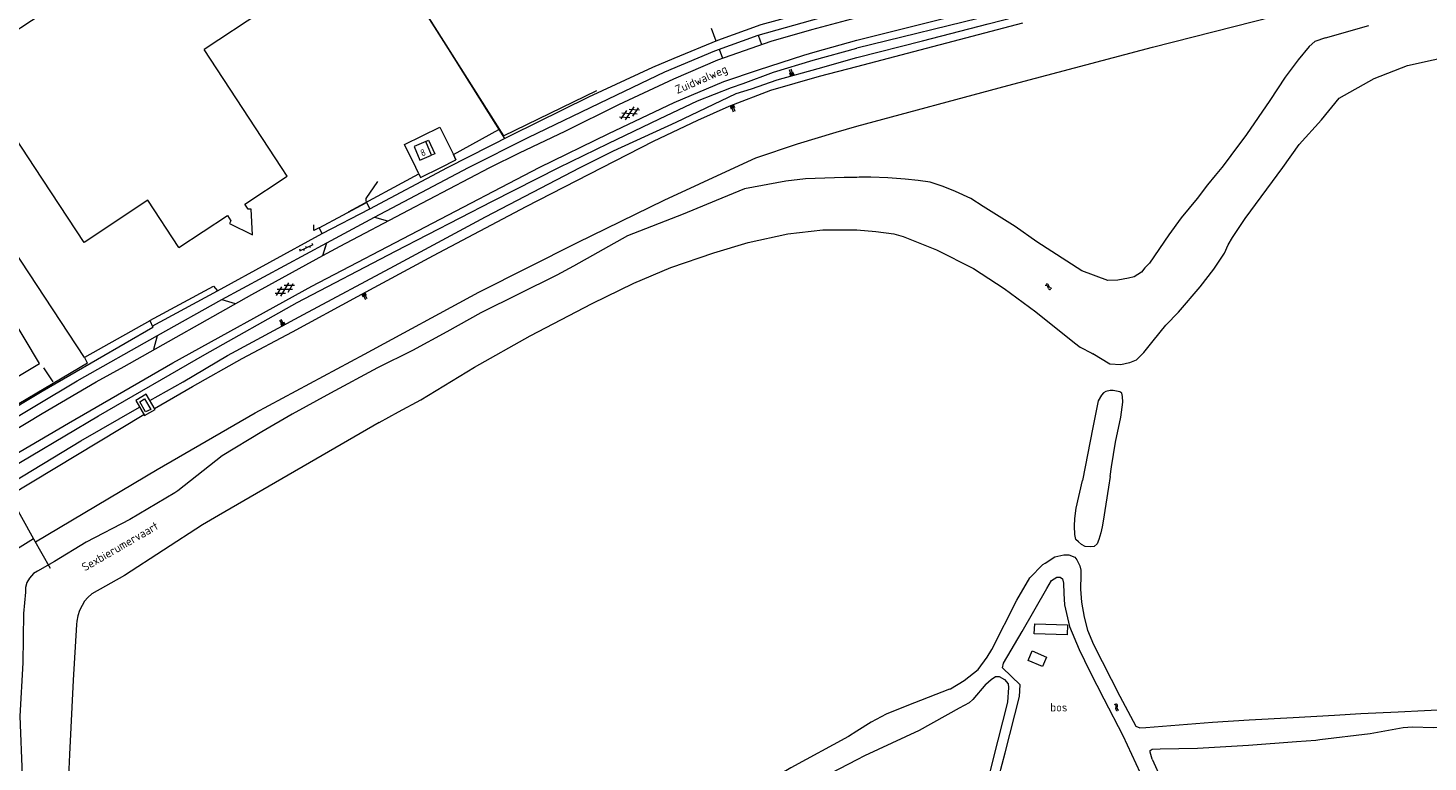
# Model space of a CAD drawing. Header units: metres. Extents: x 157366 to 159470, y 577030 to 578469.
# Tile 6 of 35: x 157753 to 158170, y 577323 to 577541. Entities that reach past the tile are written whole.
import ezdxf

# ---------------------------------------------------------------- set-up
doc = ezdxf.new("R2010")
doc.units = ezdxf.units.M
doc.header["$MEASUREMENT"] = 0
for name, color, linetype, lineweight in [('Gbkn_B01_hoofdgebouw', 1, 'Continuous', 18), ('Gbkn_B14_dakrand bijgebouw', 1, 'Continuous', 18), ('Gbkn_S01_gesloten verharding (k)', 252, 'Continuous', 18), ('Gbkn_S02_open verharding', 252, 'Continuous', 18), ('Gbkn_S04_talud', 252, 'Continuous', 18), ('Gbkn_S05_water', 252, 'Continuous', 18), ('Gbkn_T00_terreinafscheiding', 252, 'Continuous', 18), ('Gbkn_T02_raster', 252, 'Continuous', 18), ('Gbkn_T03_hek', 252, 'Continuous', 18), ('Gbkn_T09_insteek sloot', 252, 'Continuous', 18), ('Gbkn_T20_overige afscheiding', 252, 'Continuous', 18), ('Gbkn_V00_kant verharding', 252, 'Continuous', 18), ('Gbkn_Z02_huisnummer', 252, 'Continuous', 18), ('Gbkn_Z05_cultuuraanduiding', 252, 'Continuous', 18), ('Gbkn_Z06_straatnaam', 7, 'Continuous', 18), ('Gbkn_Z07_waternaam', 7, 'Continuous', 18)]:
    doc.layers.add(name, color=color, linetype=linetype, lineweight=lineweight)
doc.styles.add('NLCS-ISO-M1000-T25', font='NLCS-ISO.ttf', dxfattribs={"height": 2.5})

msp = doc.modelspace()

# ---------------------------------------------------------------- linework, layer by layer
at = {"layer": 'Gbkn_B01_hoofdgebouw', "flags": 128}
for points in [[(157755.37, 577500), (157734.99, 577531.03), (157767.11, 577552.14)], [(157822.97, 577546.36), (157805.73, 577535.01)], [(157828.8, 577500), (157805.73, 577535.01)], [(157873.46, 577503.61), (157871.71, 577507.72), (157868.25, 577506.25), (157869.99, 577502.14), (157873.46, 577503.61)], [(157789.05, 577490.2), (157770.02, 577477.7), (157755.37, 577500)], [(157798.28, 577476.2), (157812.7, 577485.67), (157813.73, 577484.13), (157813.31, 577483.32), (157820.17, 577479.92), (157819.74, 577487.57), (157818.85, 577487.53), (157817.9, 577489.08), (157830.51, 577497.41), (157828.8, 577500)], [(157798.28, 577476.2), (157789.05, 577490.2)], [(157666.44, 577438.78), (157673.31, 577442.92), (157681.34, 577447.68), (157703.77, 577409.9), (157756.73, 577441.65), (157732.65, 577481.79)]]:
    msp.add_lwpolyline(points, dxfattribs=at)
at = {"layer": 'Gbkn_B14_dakrand bijgebouw', "flags": 128}
for points in [[(158062.71, 577363.94), (158062.6, 577360.96), (158052.84, 577361.31), (158052.95, 577364.29), (158062.71, 577363.94)], [(158056.48, 577354.35), (158055.26, 577351.53), (158050.97, 577353.39), (158052.19, 577356.21), (158056.48, 577354.35)]]:
    msp.add_lwpolyline(points, dxfattribs=at)
at = {"layer": 'Gbkn_S01_gesloten verharding (k)'}
for points in [[(157929.43, 577515.05), (157932.47, 577514.84)], [(157931.47, 577516.91), (157929.76, 577514.38)], [(157930.06, 577516.22), (157934.65, 577515.9)], [(157933.64, 577517.96), (157931.07, 577514.16)], [(157932.25, 577517.28), (157935.29, 577517.07)], [(157934.96, 577517.75), (157933.25, 577515.22)], [(157827.3, 577461.85), (157828.87, 577464.46)], [(157828.62, 577461.7), (157830.99, 577465.64)], [(157832.68, 577464.83), (157829.62, 577464.88)], [(157830.74, 577462.87), (157832.31, 577465.48)], [(157829.98, 577462.45), (157826.93, 577462.5)], [(157832.1, 577463.63), (157827.51, 577463.71)]]:
    msp.add_lwpolyline(points, dxfattribs=at)
at = {"layer": 'Gbkn_S02_open verharding'}
for points in [[(157834.2, 577475.2), (157838.17, 577477.09)], [(157835.97, 577476.6), (157836.18, 577476.15)], [(157837.09, 577476.58), (157837.3, 577476.13)], [(157837.78, 577477.46), (157837.99, 577477.01)], [(157834.16, 577475.74), (157834.38, 577475.29)], [(157835.28, 577475.72), (157835.5, 577475.27)]]:
    msp.add_lwpolyline(points, dxfattribs=at)
at = {"layer": 'Gbkn_S04_talud'}
for points in [[(157979.88, 577529.12), (157980.51, 577527.23)], [(157979.96, 577528.09), (157980.28, 577527.15)], [(157980.35, 577529.28), (157980.99, 577527.39)], [(157980.43, 577528.25), (157980.75, 577527.31)], [(157980.91, 577528.41), (157981.22, 577527.47)], [(157962.75, 577517.3), (157962.38, 577518.23)], [(157963.35, 577516.46), (157962.61, 577518.32)], [(157963.21, 577517.48), (157962.85, 577518.41)], [(157963.81, 577516.64), (157963.08, 577518.51)], [(157963.68, 577517.67), (157963.31, 577518.6)], [(157853.18, 577461.4), (157852.71, 577462.28)], [(157853.87, 577460.63), (157852.93, 577462.4)], [(157853.62, 577461.63), (157853.15, 577462.52)], [(157854.31, 577460.86), (157853.37, 577462.63)], [(157854.06, 577461.87), (157853.6, 577462.75)], [(157828.21, 577454.57), (157829.19, 577452.83)], [(157828.48, 577453.57), (157828.98, 577452.7)], [(157828.64, 577454.81), (157829.63, 577453.07)], [(157828.92, 577453.82), (157829.41, 577452.95)], [(157829.35, 577454.07), (157829.85, 577453.2)]]:
    msp.add_lwpolyline(points, dxfattribs=at)
at = {"layer": 'Gbkn_S05_water'}
for points in [[(158056.82, 577464.6, 0.417728), (158056.1, 577464.83)], [(158057.07, 577465.01, 0.417728), (158056.36, 577465.23)], [(158057.08, 577463.98, 0.417728), (158057.79, 577463.76)], [(158057.33, 577464.39, 0.417728), (158058.05, 577464.16)], [(158077.18, 577339.66, 0.417728), (158076.7, 577340.24)], [(158077.06, 577339, 0.417728), (158077.54, 577338.42)], [(158077.62, 577339.86, 0.417728), (158077.14, 577340.44)], [(158077.5, 577339.2, 0.417728), (158077.98, 577338.62)]]:
    msp.add_lwpolyline(points, format="xyb", dxfattribs=at)
for points in [[(158057.08, 577463.98), (158056.82, 577464.6)], [(158057.33, 577464.39), (158057.07, 577465.01)], [(158077.06, 577339), (158077.18, 577339.66)], [(158077.5, 577339.2), (158077.62, 577339.86)]]:
    msp.add_lwpolyline(points, dxfattribs=at)
at = {"layer": 'Gbkn_T00_terreinafscheiding', "flags": 128}
for points in [[(157815.77, 577633.64), (157848.3, 577582.57), (157872.53, 577544.53), (157895.16, 577508.61)], [(157815.78, 577633.65), (157848.31, 577582.58), (157872.54, 577544.54), (157894.89, 577509.33), (157922.63, 577522.84)], [(157880.01, 577503.79), (157880.63, 577502.25)]]:
    msp.add_lwpolyline(points, dxfattribs=at)
at = {"layer": 'Gbkn_T02_raster', "flags": 128}
for points in [[(157732.76, 577500), (157751.18, 577472.06), (157770.05, 577443.43)], [(157789.63, 577454.37), (157770.15, 577443.48), (157770.95, 577441.85)], [(157720.7, 577411.86), (157745.27, 577426.61), (157771.08, 577441.84)]]:
    msp.add_lwpolyline(points, dxfattribs=at)
at = {"layer": 'Gbkn_T03_hek', "flags": 128}
for points in [[(157815.77, 577633.64), (157894.89, 577509.33), (157922.63, 577522.84)], [(157865.44, 577506.77), (157875.94, 577511.99), (157880.01, 577503.8), (157893.47, 577511.23)], [(157868.76, 577500), (157865.44, 577506.77)], [(157876.17, 577500), (157880.63, 577502.26), (157880.01, 577503.8)], [(157848.77, 577486.78), (157869.69, 577498.09), (157868.76, 577500)], [(157869.69, 577498.09), (157870.18, 577496.98), (157876.17, 577500)]]:
    msp.add_lwpolyline(points, dxfattribs=at)
at = {"layer": 'Gbkn_T09_insteek sloot'}
msp.add_line((158163.92, 577530.25), (158184.53, 577534.92), dxfattribs=at)
at = {"layer": 'Gbkn_T09_insteek sloot', "flags": 128}
for points in [[(158139.52, 577538.55), (158152.38, 577542.14)], [(158139.52, 577538.55), (158136.3, 577537.43), (158134.59, 577535.94), (158131.39, 577531.96), (158127.48, 577526.82), (158122.95, 577519.89), (158116, 577509.76), (158111.29, 577503.53), (158108.73, 577500.05), (158108.69, 577500)], [(158154.02, 577526.43), (158163.92, 577530.25)], [(158143.59, 577520.54), (158154.02, 577526.43)], [(158138.31, 577514.11), (158143.59, 577520.54)], [(158126.83, 577500), (158131.65, 577506.78), (158138.31, 577514.11)], [(158108.69, 577500), (158106.62, 577497.58), (158104.35, 577494.77), (158101.29, 577490.77), (158096.54, 577484.94), (158092.91, 577479.91), (158087.14, 577471.53), (158085.77, 577470.15), (158084.71, 577468.87), (158082.57, 577467.41), (158080.86, 577467.03), (158077.74, 577466.48), (158074.71, 577466.39), (158066.99, 577469.27), (158053.54, 577477.81), (158047.18, 577482.38), (158037.62, 577488.32), (158033.97, 577490.75), (158029.35, 577492.84), (158025.75, 577494.31), (158021.89, 577495.55), (158018.23, 577496.1), (158014.39, 577496.52), (158009.24, 577496.92), (158004.23, 577497.06), (158000.71, 577497.04), (158000, 577497.02)], [(158085.42, 577444.96), (158088.22, 577448.38), (158091.98, 577453.03), (158095.76, 577456.96), (158102.18, 577464.51), (158106.31, 577469.77), (158109.41, 577474.47), (158110.49, 577477), (158111.83, 577479.17), (158115.6, 577484.78), (158126.83, 577500)], [(158000, 577497.02), (157996.2, 577496.94), (157984.74, 577496.54), (157978.92, 577495.93), (157966.6, 577493.6), (157958.11, 577490.18), (157948.34, 577486.05), (157931.79, 577479.62), (157915.65, 577470.64), (157910.69, 577467.93), (157888.16, 577456.71), (157878, 577451.05), (157867.76, 577445.49), (157857.41, 577440.41), (157843.36, 577432.89), (157831.95, 577426.64), (157822.92, 577421.33)], [(157967.71, 577477.63), (157979.46, 577480.21), (157989.9, 577481.4), (158000, 577481.37)], [(158000, 577481.37), (158005.63, 577480.95), (158011.01, 577480.26), (158013.78, 577479.47), (158023.68, 577475.44), (158034.77, 577469.96), (158043.82, 577463.93), (158053.25, 577457.06), (158064.75, 577447.79), (158066.44, 577446.56), (158069.93, 577444.78), (158070.27, 577444.51)], [(157857.84, 577424.1), (157863.66, 577427.28), (157870.31, 577430.85), (157886.23, 577440.57), (157902.76, 577449.88), (157921.3, 577459.54), (157933.67, 577465.52), (157944.64, 577470.19), (157957.44, 577474.61), (157967.71, 577477.63)], [(158085.42, 577444.96), (158083.2, 577442.65), (158081.15, 577441.83), (158078.63, 577441.24), (158075.34, 577441.49), (158070.27, 577444.51)], [(158078.59, 577425.7), (158079.19, 577430.19), (158079.12, 577431.86), (158078.91, 577432.8), (158078.27, 577433.27), (158077.33, 577433.46), (158076.28, 577433.59), (158075.44, 577433.62), (158074.17, 577433.38), (158073.4, 577432.97), (158072.8, 577432.26), (158071.81, 577430.57)], [(158071.81, 577430.57), (158070.27, 577422.61), (158067.17, 577406.9)], [(157857.84, 577424.1), (157810, 577396.45), (157805.3, 577393.68), (157782.03, 577378.6), (157772.35, 577373.21), (157771.11, 577372.09), (157770.13, 577370.96), (157769.47, 577369.73), (157768.68, 577368.19), (157768.16, 577366.64), (157767.89, 577365.06), (157767.83, 577364.05), (157766.77, 577347.49), (157765.68, 577325.43), (157764.6, 577301.4), (157763.33, 577278.04)], [(158075.45, 577408.02), (158075.79, 577410.92), (158077.05, 577418.32), (158078.59, 577425.7)], [(157822.92, 577421.33), (157811.18, 577414.18), (157797.91, 577403.76), (157797.01, 577403.19), (157783.66, 577395.28), (157770.69, 577388.58), (157761.24, 577382.82), (157756.2, 577379.86), (157754.97, 577379.22), (157753.79, 577377.82), (157752.96, 577376.49), (157752.62, 577375.06), (157752.63, 577373.62), (157752, 577367.27), (157751.78, 577352.69), (157750.96, 577336.83), (157751.6, 577319.12)], [(158075.45, 577408.02), (158074.96, 577404.91), (158073.33, 577394.73), (158073.01, 577393.05), (158072.62, 577391.34), (158072.09, 577389.35), (158071.54, 577387.99), (158070.7, 577387.28), (158069.46, 577387.14), (158068.02, 577387.26), (158066.91, 577387.79), (158066.03, 577388.59), (158065.19, 577389.36), (158064.91, 577390.83), (158064.83, 577393.28), (158064.92, 577395.56), (158065.27, 577398.65), (158067.17, 577406.9)], [(158040.17, 577356.61), (158047.64, 577371.29), (158051.48, 577377.91), (158055.41, 577381.88), (158056.05, 577382.29), (158058.98, 577384.17), (158061.63, 577384.81), (158063.14, 577384.76), (158064.94, 577384.09), (158065.47, 577383.24), (158066.39, 577381.45), (158066.64, 577380.21), (158066.7, 577379.01)], [(158037.03, 577298.9), (158044.16, 577325.87), (158048.43, 577342.65), (158048.61, 577346.08), (158043.33, 577351.17), (158043.64, 577352.56), (158049.21, 577361.97), (158056.58, 577374.79), (158057.97, 577377.12), (158059.55, 577378.1), (158060.54, 577378.09), (158061.25, 577377.58), (158061.55, 577376.33), (158061.6, 577373.28), (158061.81, 577369.88), (158063.34, 577363.47), (158066.2, 577356.57), (158069.4, 577350.07), (158073.49, 577341.94), (158079.19, 577331.06), (158084.37, 577319.9)], [(158066.7, 577379.01), (158066.69, 577378.86), (158066.59, 577374.54), (158066.92, 577370.73), (158067.63, 577366.26), (158068.65, 577362.37), (158070.42, 577358.06), (158078.32, 577342.72), (158083.04, 577333.86)], [(158027.64, 577344.77), (158027.85, 577344.88), (158031.98, 577347.39), (158036.09, 577350.68), (158038.78, 577354.32), (158040.17, 577356.61)], [(158038.45, 577346.29), (158039.98, 577347.74), (158041.31, 577348.62), (158042.4, 577348.61), (158043.97, 577347.66), (158045.1, 577346.41), (158045.2, 577345.29), (158044.89, 577340.97), (158040.46, 577323.84), (158031.18, 577285.56)], [(158038.45, 577346.29), (158034.59, 577341.73), (158033.47, 577340.78), (158030.45, 577339.17), (158018.56, 577332.53), (158002.29, 577324.98), (158000, 577323.79)], [(158027.64, 577344.77), (158014.9, 577339.86), (158008.7, 577337.41), (158004.29, 577335), (158000, 577332.29)], [(158083.04, 577333.86), (158084.23, 577333.31), (158085.99, 577333.41), (158105.9, 577335.03), (158116.79, 577335.71), (158129.9, 577336.43), (158142.16, 577337.1), (158150.06, 577337.54), (158161.09, 577338.1), (158176.82, 577338.9), (158183.72, 577339.25), (158208.78, 577340.75), (158229.74, 577341.85), (158254.4, 577342.92), (158259.04, 577343.12)], [(158000, 577332.29), (157997.52, 577330.71), (157980.34, 577321.39), (157973.98, 577317.64)], [(158087.92, 577324), (158087.28, 577326.08), (158087.36, 577326.58), (158087.92, 577327), (158090.33, 577327.1), (158101.41, 577327.29), (158116.63, 577328.2), (158130.88, 577329.26), (158136.62, 577329.68), (158137.82, 577329.82), (158152.84, 577331.63), (158162.61, 577333.4), (158165.4, 577333.57), (158171.64, 577333.46), (158176.44, 577333.59), (158211.96, 577334.59)], [(158000, 577323.79), (157986.78, 577316.93), (157976.47, 577312.54), (157975.09, 577311.73), (157974.27, 577310.67), (157973.41, 577309.12)], [(158087.92, 577324), (158093.66, 577311.26), (158097.86, 577304.45), (158101.91, 577298.15), (158104.82, 577291.8), (158106.34, 577287.48), (158105.97, 577285.68), (158105.48, 577283.85), (158104.51, 577283.25), (158103.27, 577283.56), (158102.33, 577284.79), (158100.38, 577289.47)]]:
    msp.add_lwpolyline(points, dxfattribs=at)
at = {"layer": 'Gbkn_T20_overige afscheiding'}
for p, q in [((158088.03, 577535.78), (158142.3, 577549.56)), ((158000, 577529.98), (158049.39, 577542.95)), ((158044.98, 577524.39), (158088.03, 577535.78)), ((158000, 577512.23), (158044.98, 577524.39))]:
    msp.add_line(p, q, dxfattribs=at)
at = {"layer": 'Gbkn_T20_overige afscheiding', "flags": 128}
for points in [[(158000, 577532.7), (158019.53, 577537.67), (158039.13, 577542.73), (158078.55, 577552.88), (158123.17, 577564.38), (158138.88, 577568.59), (158165.23, 577575.87), (158188.86, 577582.56), (158159.67, 577575.26), (158126.74, 577566.97), (158084, 577556.29), (158040.57, 577545.38), (158000, 577535.47)], [(157911.37, 577500), (157926.05, 577507.08), (157941.27, 577514.43), (157952.56, 577519.79), (157962.72, 577523.75), (157966.22, 577524.94), (157975.22, 577528.26), (157986.99, 577531.86), (158000, 577535.47)], [(157917.68, 577500), (157927.62, 577504.94), (157946.28, 577513.45), (157964.11, 577521.93), (157968.63, 577523.32), (157976.27, 577526.06), (157988.47, 577529.37), (158000, 577532.7)], [(157924.21, 577500), (157939.48, 577507.83), (157952.72, 577514.02), (157962.04, 577518.15), (157974.41, 577522.94), (157988.94, 577527.08), (158000, 577529.98)], [(157963.7, 577500), (157969.92, 577502.82), (157982.34, 577507), (157993.83, 577510.43), (158000, 577512.23)], [(157871.71, 577507.72), (157872.58, 577508.1), (157874.38, 577504.02), (157873.46, 577503.61)], [(157744.17, 577408.26), (157774.3, 577426.11), (157806.01, 577444.38), (157833.41, 577459.78), (157862.7, 577475.1), (157891.55, 577489.95), (157911.37, 577500)], [(157755.55, 577388.64), (157791.75, 577410.14), (157820.94, 577426.95), (157853.46, 577444.46), (157887.55, 577462.84), (157916.86, 577477.62), (157942.65, 577490.29), (157963.7, 577500)], [(157789.62, 577430.7), (157799.49, 577436.24), (157812.71, 577444.07), (157835.3, 577456.27), (157862.4, 577470.68), (157889.49, 577485.27), (157917.68, 577500)], [(157791.03, 577428.25), (157802.33, 577434.8), (157817.13, 577443.18), (157832.05, 577451.05), (157851.46, 577461.57), (157873.99, 577473.74), (157901.65, 577488.4), (157924.21, 577500)], [(157757.94, 577440.33), (157760.73, 577436.22)], [(157746.33, 577404.87), (157769.03, 577418.64), (157786.56, 577428.72)], [(157747.87, 577402.37), (157787.82, 577426.54)], [(157747.87, 577402.37), (157755.03, 577389.56), (157718.13, 577366.54)], [(157755.03, 577389.56), (157759.91, 577380.84)]]:
    msp.add_lwpolyline(points, dxfattribs=at)
at = {"layer": 'Gbkn_V00_kant verharding'}
msp.add_line((158000, 577537.85), (158028.54, 577544.95), dxfattribs=at)
at = {"layer": 'Gbkn_V00_kant verharding', "flags": 128}
for points in [[(157878.23, 577500), (157897.14, 577509.62), (157920.27, 577520.94), (157939.3, 577529.83), (157945.7, 577532.49), (157958.64, 577537.85), (157971.5, 577542.45), (157984.74, 577546.07), (158000, 577550.5)], [(157884.43, 577500), (157902.18, 577508.92), (157926.11, 577520.41), (157942.86, 577528.37), (157957.72, 577534.61), (157970.61, 577539.31), (158000, 577547.55)], [(157890.83, 577500), (157899.67, 577504.36), (157913.21, 577510.81), (157929.23, 577518.7), (157945.59, 577526.34), (157958.62, 577531.95), (157974.56, 577537.49), (157986.66, 577540.96), (158000, 577544.61)], [(157956.68, 577541.4), (157958.01, 577537.58)], [(157970.61, 577539.31), (157971.69, 577536.49)], [(157905.48, 577500), (157926.18, 577510.02), (157945.65, 577519.25), (157960.41, 577525.52), (157970.78, 577528.97), (157984.27, 577533.41), (157987.57, 577534.39), (158000, 577537.85)], [(157959.07, 577535.1), (157960.06, 577532.46)], [(157469.27, 577224.34), (157490.65, 577239.34), (157523.51, 577263.3), (157556.03, 577287), (157587.4, 577309.32), (157625.81, 577335.81), (157659.72, 577358.24), (157691.09, 577378.69), (157702.68, 577386), (157739.44, 577408.72), (157765.45, 577423.9), (157796.42, 577441.87), (157837.83, 577464.71), (157905.48, 577500)], [(157790.33, 577452.78), (157809.71, 577463.28), (157840.87, 577480.3), (157855.06, 577487.71), (157878.23, 577500)], [(157856.47, 577485.19), (157884.43, 577500)], [(157866.57, 577487.25), (157890.83, 577500)], [(157853.99, 577490.75), (157857.47, 577495.84)], [(157839.99, 577482.06), (157854.08, 577489.58), (157854.01, 577490.13), (157853.99, 577490.75)], [(157854.08, 577489.58), (157855.06, 577487.71)], [(157841.13, 577473.76), (157842.28, 577477.6), (157856.47, 577485.19), (157860.34, 577484.12)], [(157846.3, 577476.59), (157866.57, 577487.25)], [(157840.87, 577480.3), (157839.99, 577482.06), (157838.44, 577481.25), (157838.45, 577482.94)], [(157596.18, 577326.68), (157618.6, 577341.97), (157641.28, 577357.24), (157665.41, 577373.04), (157686.07, 577386.31), (157696.16, 577392.83), (157707.7, 577400), (157724.16, 577410.4), (157743.65, 577422.08), (157768.03, 577436.53), (157791.89, 577449.96), (157811.04, 577460.72), (157842.28, 577477.6)], [(157819.97, 577462.17), (157841.13, 577473.76), (157846.3, 577476.59)], [(157841.09, 577473.76), (157842.26, 577477.62)], [(157789.56, 577454.46), (157808.55, 577464.71)], [(157808.55, 577464.71), (157809.71, 577463.28)], [(157782.01, 577440.82), (157819.97, 577462.17)], [(157811.04, 577460.72), (157815.04, 577459.51)], [(157614.36, 577342.7), (157643.61, 577362.01), (157672.74, 577381.13), (157682.9, 577387.77), (157696.42, 577396.28), (157705.02, 577401.52), (157732.56, 577418.43), (157757.57, 577433.44), (157790.49, 577452.44)], [(157789.56, 577454.46), (157790.49, 577452.44)], [(157790.84, 577445.95), (157791.89, 577449.96)], [(157719.22, 577403.57), (157728.42, 577409.23), (157736.96, 577414.45), (157757.54, 577426.76), (157773.61, 577436.22), (157782.01, 577440.82)], [(157791.17, 577428), (157788.53, 577432.59), (157785.45, 577430.65), (157788.04, 577426.16), (157791.17, 577428)], [(157789.93, 577428.01), (157788.3, 577427.25), (157786.64, 577430.23), (157788.02, 577431.14), (157789.93, 577428.01)]]:
    msp.add_lwpolyline(points, dxfattribs=at)

# ---------------------------------------------------------------- texts
at = {"layer": 'Gbkn_Z02_huisnummer', "style": 'NLCS-ISO-M1000-T25'}
msp.add_text('8', height=2, rotation=22.9504, dxfattribs=at).set_placement((157870.64, 577503.19))
at = {"layer": 'Gbkn_Z05_cultuuraanduiding', "style": 'NLCS-ISO-M1000-T25'}
msp.add_text('bos', height=2.5, dxfattribs=at).set_placement((158057.57, 577338.19))
at = {"layer": 'Gbkn_Z06_straatnaam', "style": 'NLCS-ISO-M1000-T25'}
msp.add_text('Zuidwalweg', height=2.5, rotation=23.2588, dxfattribs=at).set_placement((157946.61, 577521.81))
at = {"layer": 'Gbkn_Z07_waternaam', "style": 'NLCS-ISO-M1000-T25'}
msp.add_text('Sexbierumervaart', height=2.5, rotation=30.079, dxfattribs=at).set_placement((157770.26, 577379.78))

doc.saveas('drawing.dxf')
